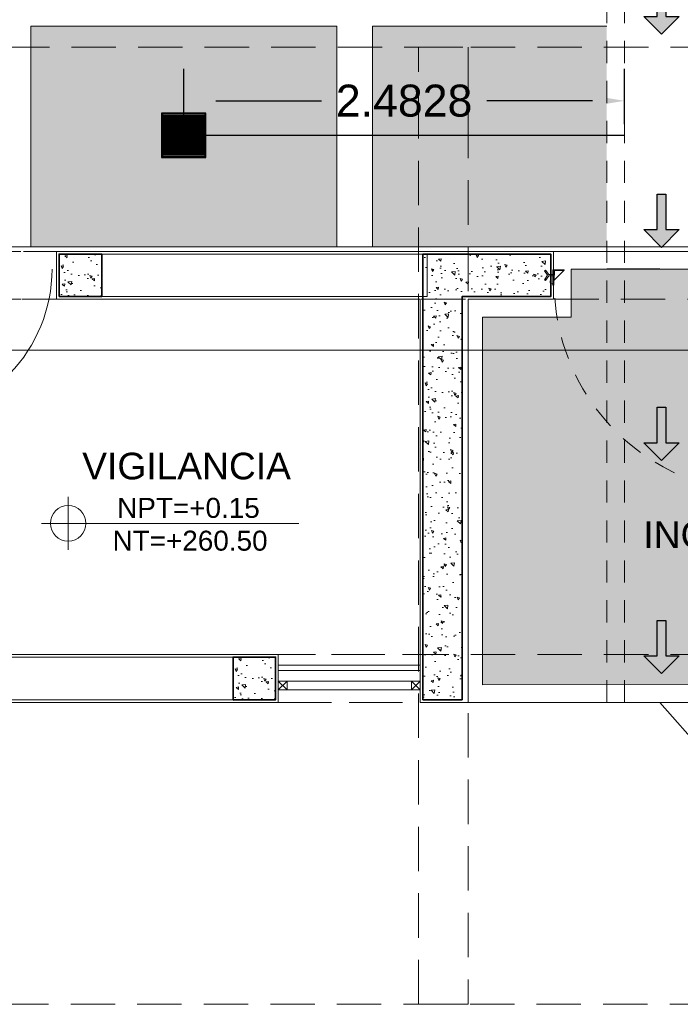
# Model space of a CAD drawing. Header units: millimetres. Extents: x -8931983 to 9630244, y 4 to 18563053.
# Tile 11 of 256: x 349125.9 to 349129.62, y 9281916.14 to 9281921.69. Entities that reach past the tile are written whole.
import ezdxf

# ---------------------------------------------------------------- set-up
doc = ezdxf.new("R2010")
doc.units = ezdxf.units.MM
doc.set_wipeout_variables(frame=1)
for name, pattern in [('01 nivel$0$HIDDEN2', [0.1875, 0.125, -0.0625]), ('DASHED2', [0.375, 0.25, -0.125]), ('HIDDEN', [9.524999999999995, 6.349999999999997, -3.174999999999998]), ('HIDDEN2', [0.1875, 0.125, -0.0625]), ('RAYITAS', [0.375, 0.25, -0.125])]:
    doc.linetypes.add(name, pattern=pattern)
for name, color, linetype, lineweight in [('.', 7, 'Continuous', 0), ('0_ CUNETAS', 151, 'Continuous', 5), ('0_COLUMNAS', 6, 'Continuous', 25), ('0_COTAS 1', 1, 'Continuous', 5), ('0_MUROS 1', 7, 'Continuous', 18), ('0_PROYECCIONES 1', 1, 'DASHED2', 0), ('0_TARRAJEO', 32, 'Continuous', 0), ('0_VANOS', 30, 'Continuous', 9), ('0_VEREDAS', 70, 'Continuous', 5), ('A-AREA-IDEN', 7, 'Continuous', 5), ('COLUMNAS', 3, 'Continuous', 35), ('CUNETAS', 5, 'Continuous', 0), ('G-ANNO-DIMS', 7, 'Continuous', 5), ('Proyecciones 2', 251, 'HIDDEN', 5), ('vereda', 254, 'Continuous', 5)]:
    doc.layers.add(name, color=color, linetype=linetype, lineweight=lineweight)
for name, color, linetype, lineweight, true_color in [('0_COLUMNA ACHURADO', 250, 'Continuous', 0, 0x363636), ('0_PISOS', 252, 'Continuous', 0, 0x8a8a8a), ('PISO Cemento pulido', 254, 'Continuous', 5, 0xd1d1d1)]:
    doc.layers.add(name, color=color, linetype=linetype, lineweight=lineweight, true_color=true_color)
doc.layers.add('C-ROAD-MARK', color=212, linetype='Continuous')
doc.layers.add('Lineas', color=7, linetype='Continuous')
doc.styles.add('Arial_1', font='arial.ttf', dxfattribs={"height": 0.15})
doc.styles.get("Standard").update_dxf_attribs({"font": 'arial.ttf'})
doc.dimstyles.get("Standard").update_dxf_attribs({"dimtxt": 0.18, "dimasz": 0.18, "dimexe": 0.18, "dimexo": 0.0625, "dimgap": 0.09, "dimtad": 0, "dimtih": 1, "dimtoh": 1, "dimdec": 4, "dimzin": 0, "dimdsep": 46, "dimtxsty": 'Standard', "dimcen": 0.09, "dimadec": 0, "dimazin": 0, "dimtfac": 1, "dimtdec": 4, "dimtofl": 0, "dimtmove": 0, "dimatfit": 3, "dimfxl": 1, "dimtolj": 1, "dimtzin": 0, "dimarcsym": 0})

# ---------------------------------------------------------------- blocks, each defined once
blk = doc.blocks.new('*U3860')
at = {"layer": '.', "lineweight": 30}
h = blk.add_hatch(color=1, dxfattribs=at)
h.dxf.hatch_style = 1
h.paths.add_polyline_path([(-0.0249999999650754, -0.0500000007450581), (-0.0999999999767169, -0.0500000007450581), (0, -0.150000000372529), (0.1000000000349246, -0.0500000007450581), (0.0250000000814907, -0.0500000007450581), (0.0250000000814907, 0.1499999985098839), (-0.0249999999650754, 0.1499999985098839)])
at = {"layer": '0_ CUNETAS', "color": 1, "lineweight": 30}
blk.add_lwpolyline([(-0.099999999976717, -0.0500000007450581), (-0.0249999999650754, -0.0500000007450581), (-0.0249999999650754, 0.1499999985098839), (0.0250000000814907, 0.1499999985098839), (0.0250000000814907, -0.0500000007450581), (0.1000000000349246, -0.0500000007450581), (0, -0.150000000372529)], close=True, dxfattribs=at)
blk = doc.blocks.new('*U3861')
at = {"layer": '0_ CUNETAS', "color": 0, "linetype": 'ByBlock', "lineweight": -2, "transparency": 16777216}
for p in [(2e-16, 3.599999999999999), (1e-16, 2.399999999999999), (1e-16, 1.199999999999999), (0, 0)]:
    blk.add_blockref('*U3860', p, dxfattribs=at)
blk = doc.blocks.new('red drenaje')
at = {"layer": '0_ CUNETAS', "linetype": '01 nivel$0$HIDDEN2', "lineweight": 0}
for p, q in [((-21.82977460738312, -0.1599629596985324), (-21.82977460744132, 6.617677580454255)), ((-21.72977460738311, -0.1599629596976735), (-21.72977460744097, 6.576256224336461)), ((-21.22994605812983, -0.1599621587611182), (-21.82960315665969, -0.1599637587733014))]:
    blk.add_line(p, q, dxfattribs=at)
at = {"layer": '0_ CUNETAS', "lineweight": 0}
blk.add_blockref('*U3861', (-21.5211784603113, 0.1522151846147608), dxfattribs=at)
blk = doc.blocks.new('rj02')
at = {"true_color": 0xffffff}
h = blk.add_hatch(color=7, dxfattribs=at)
h.dxf.hatch_style = 1
h.paths.add_polyline_path([(2457.475653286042, 786.319816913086), (2457.533653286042, 786.319816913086), (2457.533653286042, 787.4891542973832), (2457.475653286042, 787.4891542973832)])
at = {"layer": '0_VANOS'}
h = blk.add_hatch(dxfattribs=at)
h.set_pattern_fill('ANSI32', color=256, scale=0.0004639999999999, angle=180)
h.set_pattern_definition([(224.9999999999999, (2472.536502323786, 740.0032747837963), (0.0031251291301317, -0.0031251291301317), []), (224.9999999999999, (2472.534418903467, 740.0032747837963), (0.0031251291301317, -0.0031251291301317), [])])
h.paths.add_polyline_path([(2457.533653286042, 787.4311542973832), (2457.533653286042, 787.4891542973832), (2457.475653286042, 787.4891542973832), (2457.475653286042, 787.4311542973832)])
h.paths.add_polyline_path([(2457.527853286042, 787.4833542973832), (2457.527853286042, 787.4369542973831), (2457.481453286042, 787.4369542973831), (2457.481453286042, 787.4833542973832)], flags=16)
h = blk.add_hatch(dxfattribs=at)
h.set_pattern_fill('ANSI32', color=256, scale=0.0004639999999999, angle=180)
h.set_pattern_definition([(224.9999999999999, (2472.544248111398, 738.891937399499), (0.0031251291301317, -0.0031251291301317), []), (224.9999999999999, (2472.542164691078, 738.891937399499), (0.0031251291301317, -0.0031251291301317), [])])
h.paths.add_polyline_path([(2457.533653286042, 786.319816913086), (2457.533653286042, 786.377816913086), (2457.475653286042, 786.377816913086), (2457.475653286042, 786.319816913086)])
h.paths.add_polyline_path([(2457.527853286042, 786.3720169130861), (2457.527853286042, 786.3256169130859), (2457.481453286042, 786.3256169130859), (2457.481453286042, 786.3720169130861)], flags=16)
h = blk.add_hatch(dxfattribs=at)
h.set_pattern_fill('ANSI32', color=256, scale=0.0004639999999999, angle=270)
h.set_pattern_definition([(315, (0, -0.0042073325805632), (0.0031251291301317, 0.0031251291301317), []), (315, (0, -0.0062907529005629), (0.0031251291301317, 0.0031251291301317), [])])
h.paths.add_polyline_path([(2456.359149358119, 786.2975969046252), (2456.362149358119, 786.2975969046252), (2456.362149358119, 786.239596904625), (2456.420149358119, 786.239596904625), (2456.420149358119, 786.2365969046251), (2456.359149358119, 786.2365969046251)])
h = blk.add_hatch(dxfattribs=at)
h.set_pattern_fill('ANSI32', color=256, scale=0.0004639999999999, angle=270)
h.set_pattern_definition([(315, (2504.962806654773, 801.3093990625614), (0.0031251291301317, 0.0031251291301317), []), (315, (2504.962806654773, 801.3073156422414), (0.0031251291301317, 0.0031251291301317), [])])
h.paths.add_polyline_path([(2457.554665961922, 786.2988042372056), (2457.559256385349, 786.2988042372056), (2457.559256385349, 786.2408042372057), (2457.554665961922, 786.2408042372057)])
for p, q in [((2457.55201497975, 787.4891542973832), (2457.55201497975, 787.4925971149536)), ((2457.533653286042, 787.4891542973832), (2457.556605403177, 787.4891542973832)), ((2457.55201497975, 787.4799734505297), (2457.556605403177, 787.4799734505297)), ((2457.55201497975, 787.4799734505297), (2457.55201497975, 787.3948355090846)), ((2457.55201497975, 787.4593165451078), (2457.556605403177, 787.4560037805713)), ((2457.556605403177, 787.4891542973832), (2457.556605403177, 787.4799734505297)), ((2457.556605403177, 787.4560037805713), (2457.556605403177, 787.4167250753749)), ((2457.475653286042, 786.377816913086), (2457.475653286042, 787.4311542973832)), ((2457.533653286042, 786.377816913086), (2457.533653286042, 787.4311542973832)), ((2457.533653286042, 787.3948355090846), (2457.55201497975, 787.3948355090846)), ((2457.55201497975, 787.4134123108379), (2457.556605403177, 787.4167250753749)), ((2456.359149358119, 786.3217563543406), (2456.362146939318, 786.3217563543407)), ((2456.362146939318, 786.2988042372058), (2456.362146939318, 786.3217563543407)), ((2457.475653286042, 786.3255549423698), (2457.475653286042, 786.3244073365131)), ((2457.475653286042, 786.3244073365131), (2457.475653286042, 786.319816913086)), ((2457.475653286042, 786.319816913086), (2457.53303357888, 786.319816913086)), ((2457.481391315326, 786.3191283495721), (2457.544796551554, 786.3191283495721)), ((2457.481391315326, 786.3191283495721), (2457.481391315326, 786.3162593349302)), ((2457.481391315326, 786.3162593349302), (2457.538129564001, 786.3162593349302)), ((2457.551108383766, 786.2465422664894), (2457.551108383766, 786.3032805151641)), ((2457.553977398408, 786.2465422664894), (2457.553977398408, 786.3099475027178)), ((2457.554665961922, 786.2408042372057), (2457.554665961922, 786.2988042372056)), ((2457.554665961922, 786.2988042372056), (2457.559256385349, 786.2988042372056)), ((2457.559256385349, 786.2408042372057), (2457.559256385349, 786.2988042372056)), ((2457.551108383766, 786.2465422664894), (2457.553977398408, 786.2465422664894)), ((2457.559256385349, 786.2408042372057), (2457.554665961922, 786.2408042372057))]:
    blk.add_line(p, q, dxfattribs=at)
at = {"layer": '0_VANOS', "linetype": 'HIDDEN2', "ltscale": 0.002}
for p, q in [((2456.309285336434, 786.2926913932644), (2456.315488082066, 786.2968653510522)), ((2456.326508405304, 786.2670969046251), (2456.309285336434, 786.2926913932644)), ((2456.333004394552, 786.2708350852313), (2456.315488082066, 786.2968653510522)), ((2456.341490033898, 786.310280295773), (2456.355261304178, 786.3171659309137)), ((2456.341490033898, 786.2988042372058), (2456.341490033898, 786.310280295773)), ((2456.355261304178, 786.3217563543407), (2456.359149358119, 786.3217563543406)), ((2456.355261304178, 786.2988042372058), (2456.355261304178, 786.3217563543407)), ((2456.326508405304, 786.2670969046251), (2456.309285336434, 786.241502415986)), ((2456.315488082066, 786.2373284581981), (2456.309285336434, 786.241502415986)), ((2456.333004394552, 786.263358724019), (2456.315488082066, 786.2373284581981)), ((2456.333004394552, 786.2708350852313), (2456.359149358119, 786.2708350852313)), ((2456.359149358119, 786.263358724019), (2456.333004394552, 786.263358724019))]:
    blk.add_line(p, q, dxfattribs=at)
at = {"layer": '0_VANOS', "ltscale": 0.4}
for p, q in [((2457.556272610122, 786.3099475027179), (2457.533320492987, 786.3099475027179)), ((2457.544796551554, 786.3214235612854), (2457.544796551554, 786.2984714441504))]:
    blk.add_line(p, q, dxfattribs=at)
at = {"layer": '0_VANOS'}
for points in [[(2457.475653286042, 787.4311542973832), (2457.475653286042, 787.4891542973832), (2457.533653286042, 787.4891542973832), (2457.533653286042, 787.4311542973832)], [(2457.481453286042, 787.4369542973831), (2457.481453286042, 787.4833542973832), (2457.527853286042, 787.4833542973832), (2457.527853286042, 787.4369542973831)], [(2457.533653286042, 786.319816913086), (2457.533653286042, 786.377816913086), (2457.475653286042, 786.377816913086), (2457.475653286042, 786.319816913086)], [(2457.527853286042, 786.3256169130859), (2457.527853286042, 786.3720169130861), (2457.481453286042, 786.3720169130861), (2457.481453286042, 786.3256169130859)]]:
    blk.add_lwpolyline(points, close=True, dxfattribs=at)
blk.add_lwpolyline([(2457.535461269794, 787.3948355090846), (2457.535461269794, 787.3787811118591), (2457.548198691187, 787.3787811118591, 0.2974746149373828), (2457.557543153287, 787.3863520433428), (2457.553696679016, 787.3889280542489, -0.2458323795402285), (2457.550254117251, 787.3838283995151), (2457.541770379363, 787.3838283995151), (2457.541770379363, 787.3948355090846)], format="xyb", dxfattribs=at)
at = {"layer": '0_VANOS', "linetype": 'HIDDEN2', "ltscale": 0.002}
blk.add_lwpolyline([(2456.356149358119, 786.2975969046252), (2456.359149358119, 786.2975969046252), (2456.359149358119, 786.2365969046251), (2456.356149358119, 786.2365969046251)], close=True, dxfattribs=at)
at = {"layer": '0_VANOS'}
blk.add_lwpolyline([(2456.359149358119, 786.2975969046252), (2456.362149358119, 786.2975969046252), (2456.362149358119, 786.239596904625), (2456.420149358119, 786.239596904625), (2456.420149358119, 786.2365969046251), (2456.359149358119, 786.2365969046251), (2456.359149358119, 786.2975969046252)], dxfattribs=at)
for radius in [0.0091808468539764, 0.0045904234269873]:
    blk.add_circle((2457.544796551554, 786.3099475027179), radius, dxfattribs=at)
at = {"layer": '0_VANOS', "color": 8, "linetype": 'RAYITAS', "ltscale": 0.5}
blk.add_arc((2457.544796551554, 786.3099475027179), 1.181232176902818, 93.35571885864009, 183.4143829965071, dxfattribs=at)
blk = doc.blocks.new('*U1569')
for points in [[(0, -0.04999999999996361), (0.040000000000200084, -0.04999999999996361), (0.040000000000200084, 0.010000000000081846), (0.025000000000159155, 0.010000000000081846), (0.025000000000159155, 0.050000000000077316), (0, 0.050000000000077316)], [(0.8999999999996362, -0.0500000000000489), (0.8599999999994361, -0.0500000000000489), (0.8599999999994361, 0.00999999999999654), (0.874999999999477, 0.00999999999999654), (0.874999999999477, 0.04999999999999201), (0.8999999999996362, 0.04999999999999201)]]:
    blk.add_wipeout(points)
blk.add_wipeout([(0.024999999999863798, 0.04999999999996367), (0.024999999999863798, 0.8999999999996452), (0.06499999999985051, 0.8999999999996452), (0.06499999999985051, 0.049999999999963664)])
blk.add_arc((0.0215447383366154, 0.0476485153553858), 0.8534585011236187, 0.1578639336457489, 87.08142791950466)
blk = doc.blocks.new('Cotas de elevación - M_Cota de elevación - Destino rellenado-517392-Nivel 1')
at = {"layer": 'G-ANNO-DIMS'}
for p, q in [((0, -0.0015), (0, 0.0015)), ((-0.0015, 0), (0.013, 0))]:
    blk.add_line(p, q, dxfattribs=at)
blk.add_circle((0, 0), 0.001, dxfattribs=at)
blk = doc.blocks.new('OE-01')
at = {"layer": '0_COLUMNA ACHURADO'}
h = blk.add_hatch(dxfattribs=at)
h.set_pattern_fill('AR-CONC', color=256, scale=0.00088, angle=90.00000000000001)
h.set_pattern_definition([(140, (349130.8633541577, 9281932.950326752), (0.0140263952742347, 0.1603225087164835), [0.016764, -0.184404]), (85.00000000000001, (349130.8633541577, 9281932.950326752), (-0.1681300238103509, -0.0310142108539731), [0.0134112, -0.1475237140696]), (190.4514447, (349130.8645230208, 9281932.963686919), (-0.1541036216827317, 0.1293082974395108), [0.014247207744, -0.156719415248]), (136.1842, (349130.8186501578, 9281932.950326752), (0.0369972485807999, 0.2385495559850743), [0.025146, -0.2766059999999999]), (186.63555761, (349130.8217332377, 9281932.970205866), (-0.2177349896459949, 0.2089156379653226), [0.0213708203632, -0.2350793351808]), (81.18415117, (349130.8186501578, 9281932.950326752), (-0.2177349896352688, 0.2089156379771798), [0.0201167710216, -0.2212845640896]), (111, (349130.8298261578, 9281932.972678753), (0.0899933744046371, 0.1334206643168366), [0.016764, -0.184404]), (56.00000000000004, (349130.8298261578, 9281932.972678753), (-0.1620854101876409, 0.0543857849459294), [0.0134112, -0.1475232]), (161.451445, (349130.8373256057, 9281932.98379714), (-0.0720920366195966, 0.1878064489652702), [0.014247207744, -0.1567191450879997]), (127.5, (349130.8633541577, 9281932.950326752), (-0.0744084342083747, 0.0027179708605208), [0, -0.14573504, 0, -0.1497584, 0, -0.148082]), (97.49999999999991, (349130.8633541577, 9281932.950326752), (-0.0881589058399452, 0.0588013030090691), [0, -0.08538464, 0, -0.14238224, 0, -0.0564388]), (57.50000000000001, (349130.8633541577, 9281932.900481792), (0.0050412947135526, 0.1193197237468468), [0, -0.05588, 0, -0.1743456, 0, -0.2313432]), (47.5, (349130.8633541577, 9281932.878129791), (-0.0223753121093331, 0.1303536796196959), [0, -0.072644, 0, -0.11578336, 0, -0.1642872])])
h.paths.add_polyline_path([(349128.889750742, 9281911.137261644), (349128.8897501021, 9281911.377295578), (349128.1697501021, 9281911.377293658), (349128.1697567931, 9281908.867310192), (349128.3897567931, 9281908.86731078), (349128.389750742, 9281911.13726031)])
h = blk.add_hatch(dxfattribs=at)
h.set_pattern_fill('AR-CONC', color=256, scale=0.00088, angle=90.00000000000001)
h.set_pattern_definition([(140, (349129.7933584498, 9281931.340344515), (0.0140263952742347, 0.1603225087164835), [0.016764, -0.184404]), (85.00000000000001, (349129.7933584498, 9281931.340344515), (-0.1681300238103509, -0.0310142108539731), [0.0134112, -0.1475237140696]), (190.4514447, (349129.7945273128, 9281931.353704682), (-0.1541036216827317, 0.1293082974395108), [0.014247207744, -0.156719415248]), (136.1842, (349129.7486544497, 9281931.340344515), (0.0369972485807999, 0.2385495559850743), [0.025146, -0.2766059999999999]), (186.63555761, (349129.7517375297, 9281931.360223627), (-0.2177349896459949, 0.2089156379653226), [0.0213708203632, -0.2350793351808]), (81.18415117, (349129.7486544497, 9281931.340344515), (-0.2177349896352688, 0.2089156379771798), [0.0201167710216, -0.2212845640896]), (111, (349129.7598304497, 9281931.362696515), (0.0899933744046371, 0.1334206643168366), [0.016764, -0.184404]), (56.00000000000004, (349129.7598304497, 9281931.362696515), (-0.1620854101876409, 0.0543857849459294), [0.0134112, -0.1475232]), (161.451445, (349129.7673298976, 9281931.373814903), (-0.0720920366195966, 0.1878064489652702), [0.014247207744, -0.1567191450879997]), (127.5, (349129.7933584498, 9281931.340344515), (-0.0744084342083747, 0.0027179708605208), [0, -0.14573504, 0, -0.1497584, 0, -0.148082]), (97.49999999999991, (349129.7933584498, 9281931.340344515), (-0.0881589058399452, 0.0588013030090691), [0, -0.08538464, 0, -0.14238224, 0, -0.0564388]), (57.50000000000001, (349129.7933584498, 9281931.290499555), (0.0050412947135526, 0.1193197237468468), [0, -0.05588, 0, -0.1743456, 0, -0.2313432]), (47.5, (349129.7933584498, 9281931.268147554), (-0.0223753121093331, 0.1303536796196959), [0, -0.072644, 0, -0.11578336, 0, -0.1642872])])
h.paths.add_polyline_path([(349127.3397561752, 9281909.107311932), (349127.0997561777, 9281909.107274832), (349127.0997689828, 9281908.867309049), (349127.3397689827, 9281908.867311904)])
at = {"layer": 'PISO Cemento pulido', "true_color": 0xdfe0e1, "transparency": 33554610}
blk.add_hatch(color=254, dxfattribs=at).paths.add_polyline_path([(349128.5047565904, 9281908.95216325), (349130.2847523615, 9281908.952288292), (349130.2847525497, 9281910.362281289), (349130.0047528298, 9281910.362280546), (349130.0047503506, 9281911.292301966), (349129.0047503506, 9281911.2922993), (349129.0047510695, 9281911.022299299), (349128.5047510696, 9281911.022297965)])
at = {"layer": '0_COLUMNAS'}
for points in [[(349128.1697501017, 9281911.377275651), (349128.1697567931, 9281908.867275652), (349128.3897567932, 9281908.867276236), (349128.389750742, 9281911.13726031), (349128.889750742, 9281911.137261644), (349128.8897501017, 9281911.377277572)], [(349127.3397932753, 9281908.867311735), (349127.3397561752, 9281909.107312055), (349127.0997561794, 9281909.10727471), (349127.0997689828, 9281908.867309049)]]:
    blk.add_lwpolyline(points, close=True, dxfattribs=at)
at = {"layer": '0_MUROS 1', "color": 5}
for points in [[(349126.3596796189, 9281911.137276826), (349128.1938314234, 9281911.13725856), (349128.1938307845, 9281911.377258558), (349126.3596789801, 9281911.377276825)], [(349127.0997689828, 9281908.867309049), (349123.6697590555, 9281908.867268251), (349123.6697462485, 9281909.107268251), (349127.0997561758, 9281909.107311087)]]:
    blk.add_lwpolyline(points, close=True, dxfattribs=at)
at = {"layer": '0_PISOS'}
blk.add_lwpolyline([(349128.9047500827, 9281911.392299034), (349130.104750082, 9281911.392302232)], dxfattribs=at)
blk.add_lwpolyline([(349129.0047503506, 9281911.2922993), (349130.0047503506, 9281911.292301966), (349130.0047528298, 9281910.362280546), (349130.2847525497, 9281910.362281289), (349130.2847523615, 9281908.952288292), (349128.5047565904, 9281908.95216325), (349128.5047510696, 9281911.022297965), (349129.0047510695, 9281911.022299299)], close=True, dxfattribs=at)
at = {"layer": '0_PROYECCIONES 1'}
blk.add_lwpolyline([(349128.4243546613, 9281907.15227633), (349128.144360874, 9281907.152275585), (349128.1443697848, 9281912.542275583), (349128.4243635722, 9281912.54227633)], close=True, dxfattribs=at)
at = {"layer": '0_PROYECCIONES 1', "color": 30, "true_color": 0xf26722}
blk.add_lwpolyline([(349123.6547561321, 9281909.122286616), (349123.6547501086, 9281908.852293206), (349135.0647498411, 9281908.852293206), (349135.0647558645, 9281909.12231699)], close=True, dxfattribs=at)
at = {"layer": '0_TARRAJEO', "color": 30, "true_color": 0xf26722}
for points in [[(349127.0997568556, 9281908.852281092), (349127.0997561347, 9281908.852280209), (349127.3547561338, 9281908.852280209), (349127.3547561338, 9281909.122280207), (349127.0997561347, 9281909.122279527)], [(349127.0997561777, 9281909.107274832), (349127.0997561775, 9281909.10731109)], [(349127.0997683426, 9281909.10730905), (349127.0997689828, 9281908.867309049)], [(349127.0997568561, 9281908.852281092), (349127.0997568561, 9281908.852281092), (349123.6747568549, 9281908.852255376), (349123.6747568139, 9281908.867255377)], [(349127.0997568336, 9281908.860536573), (349127.0997568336, 9281908.860487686)]]:
    blk.add_lwpolyline(points, dxfattribs=at)
at = {"layer": '0_VANOS'}
for p, q in [((349127.404756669, 9281908.922252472), (349127.3547565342, 9281908.972252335)), ((349127.404756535, 9281908.97225248), (349127.3547566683, 9281908.922252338)), ((349128.154756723, 9281908.922254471), (349128.1047565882, 9281908.972254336)), ((349128.154756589, 9281908.97225448), (349128.1047567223, 9281908.922254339))]:
    blk.add_line(p, q, dxfattribs=at)
for points in [[(349128.1547562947, 9281909.06225448), (349128.1547563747, 9281909.032254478), (349127.354756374, 9281909.032252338), (349127.3547562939, 9281909.062252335)], [(349127.3547566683, 9281908.922252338), (349127.3547565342, 9281908.972252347), (349128.154756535, 9281908.97225448), (349128.154756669, 9281908.922254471)], [(349127.404756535, 9281908.97225247), (349127.404756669, 9281908.922252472), (349127.3547566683, 9281908.922252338), (349127.3547565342, 9281908.972252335)], [(349128.154756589, 9281908.972254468), (349128.154756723, 9281908.922254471), (349128.1047567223, 9281908.922254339), (349128.1047565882, 9281908.972254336)]]:
    blk.add_lwpolyline(points, close=True, dxfattribs=at)
at = {"layer": '0_VEREDAS', "color": 3}
blk.add_lwpolyline([(349128.4047568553, 9281908.852276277), (349134.7847595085, 9281908.852293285), (349134.7847500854, 9281911.392293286), (349130.3847500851, 9281911.392281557)], dxfattribs=at)
at = {"layer": 'COLUMNAS', "color": 6}
blk.add_lwpolyline([(349128.1697567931, 9281908.867310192), (349128.3897567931, 9281908.86731078), (349128.389750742, 9281911.13726031), (349128.889750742, 9281911.137261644), (349128.8897501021, 9281911.377295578), (349128.1697501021, 9281911.377293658), (349128.1697567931, 9281908.867310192)], dxfattribs=at)
blk.add_lwpolyline([(349127.0997689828, 9281908.867309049), (349127.3397689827, 9281908.867311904), (349127.3397561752, 9281909.107311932), (349127.0997561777, 9281909.107274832)], close=True, dxfattribs=at)
at = {"layer": 'Proyecciones 2', "linetype": 'DASHED2', "ltscale": 0.3}
blk.add_lwpolyline([(349128.1547561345, 9281908.852282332), (349128.1547561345, 9281909.122282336), (349127.3547561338, 9281909.122280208), (349127.3547561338, 9281908.852280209)], close=True, dxfattribs=at)
at = {"layer": '0_COTAS 1', "xscale": -1, "rotation": 180.0001527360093}
blk.add_blockref('rj02', (346672.5435051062, 9282697.517847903), dxfattribs=at)
at = {"layer": '0_VANOS', "xscale": -1, "rotation": 180.0001527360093}
blk.add_blockref('*U1569', (349125.2047500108, 9281911.342269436), dxfattribs=at)
at = {"layer": 'G-ANNO-DIMS', "xscale": 99.99999999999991, "yscale": 99.99999999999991, "zscale": 99.99999999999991}
blk.add_blockref('Cotas de elevación - M_Cota de elevación - Destino rellenado-517392-Nivel 1', (349126.1708457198, 9281909.860555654), dxfattribs=at)
at = {"layer": 'A-AREA-IDEN', "char_height": 0.1499999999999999, "attachment_point": 1, "style": 'Arial_1'}
for s, insert, width in [('\\pxqc;VIGILANCIA', (349126.0603452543, 9281910.258419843), 1.55504611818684), ('\\pxqc;INGRESO PRINCIPAL', (349129.2788180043, 9281909.871876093), 2.396308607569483)]:
    blk.add_mtext(s, dxfattribs=dict(at, insert=insert, width=width))
at = {"layer": 'G-ANNO-DIMS', "char_height": 0.1125, "width": 0.9021418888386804, "attachment_point": 1, "line_spacing_factor": 0.9417779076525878, "style": 'Arial_1'}
for s, insert in [('NPT=+0.15', (349126.446565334, 9281910.003951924)), ('NT=+260.50', (349126.4207433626, 9281909.819330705))]:
    blk.add_mtext(s, dxfattribs=dict(at, insert=insert))
at = {"layer": '0_COLUMNA ACHURADO'}
h = blk.add_hatch(dxfattribs=at)
h.set_pattern_fill('AR-CONC', color=256, scale=0.00088, angle=90.00000000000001)
h.set_pattern_definition([(140, (349128.8132690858, 9281933.61032486), (0.0140263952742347, 0.1603225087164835), [0.016764, -0.184404]), (85.00000000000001, (349128.8132690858, 9281933.61032486), (-0.1681300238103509, -0.0310142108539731), [0.0134112, -0.1475237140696]), (190.4514447, (349128.814437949, 9281933.623685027), (-0.1541036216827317, 0.1293082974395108), [0.014247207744, -0.156719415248]), (136.1842, (349128.7685650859, 9281933.61032486), (0.0369972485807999, 0.2385495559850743), [0.025146, -0.2766059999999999]), (186.63555761, (349128.7716481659, 9281933.630203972), (-0.2177349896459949, 0.2089156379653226), [0.0213708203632, -0.2350793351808]), (81.18415117, (349128.7685650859, 9281933.61032486), (-0.2177349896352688, 0.2089156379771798), [0.0201167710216, -0.2212845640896]), (111, (349128.7797410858, 9281933.63267686), (0.0899933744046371, 0.1334206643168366), [0.016764, -0.184404]), (56.00000000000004, (349128.7797410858, 9281933.63267686), (-0.1620854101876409, 0.0543857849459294), [0.0134112, -0.1475232]), (161.451445, (349128.7872405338, 9281933.643795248), (-0.0720920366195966, 0.1878064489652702), [0.014247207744, -0.1567191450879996]), (127.5, (349128.8132690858, 9281933.61032486), (-0.0744084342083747, 0.0027179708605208), [0, -0.14573504, 0, -0.1497584, 0, -0.148082]), (97.49999999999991, (349128.8132690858, 9281933.61032486), (-0.0881589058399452, 0.0588013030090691), [0, -0.08538464, 0, -0.14238224, 0, -0.0564388]), (57.50000000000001, (349128.8132690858, 9281933.560479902), (0.0050412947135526, 0.1193197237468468), [0, -0.05588, 0, -0.1743456, 0, -0.2313432]), (47.5, (349128.8132690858, 9281933.5381279), (-0.0223753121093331, 0.1303536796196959), [0, -0.072644, 0, -0.11578336, 0, -0.1642872])])
h.paths.add_polyline_path([(349126.3596668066, 9281911.377292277), (349126.1196668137, 9281911.377255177), (349126.1196796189, 9281911.137289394), (349126.3596796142, 9281911.13729225)])
at = {"layer": '0_COLUMNAS'}
blk.add_lwpolyline([(349126.1196796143, 9281911.13729161), (349126.1196789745, 9281911.377291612), (349126.3596789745, 9281911.37729225), (349126.3596796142, 9281911.13729225)], close=True, dxfattribs=at)
at = {"layer": '0_PROYECCIONES 1'}
for points in [[(349121.3098201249, 9281910.932292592), (349121.3098201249, 9281907.152262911), (349135.0647613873, 9281907.15226291), (349135.0647470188, 9281912.54226291), (349123.3897586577, 9281912.542286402), (349123.3897513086, 9281910.932292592)], [(349123.6697577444, 9281911.122285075), (349123.6697570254, 9281911.392263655), (349134.7847500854, 9281911.392293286), (349134.7847508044, 9281911.122314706)]]:
    blk.add_lwpolyline(points, close=True, dxfattribs=at)
at = {"layer": '0_TARRAJEO', "color": 30, "true_color": 0xf26722}
for points in [[(349127.0997561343, 9281909.122279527), (349127.0997561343, 9281909.122279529), (349123.669756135, 9281909.122286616), (349123.6697508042, 9281911.122285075), (349125.2047500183, 9281911.122289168), (349125.2047508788, 9281911.392269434), (349123.3897500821, 9281911.392311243), (349123.3897568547, 9281908.852262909), (349123.6547568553, 9281908.852263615), (349123.6547568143, 9281908.867269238)], [(349126.1047498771, 9281911.392291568), (349128.9047500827, 9281911.392299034), (349128.9047508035, 9281911.12229903), (349128.4247508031, 9281911.12229775), (349128.4247568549, 9281908.852297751), (349128.1547568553, 9281908.852297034), (349128.1547508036, 9281911.122297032), (349126.1047515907, 9281911.122291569)], [(349126.1047515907, 9281911.122291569), (349126.1047498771, 9281911.392271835)]]:
    blk.add_lwpolyline(points, dxfattribs=at)
at = {"layer": 'COLUMNAS', "color": 6}
blk.add_lwpolyline([(349126.1196796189, 9281911.137289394), (349126.3596796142, 9281911.13729225), (349126.3596668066, 9281911.377292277), (349126.1196668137, 9281911.377255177)], close=True, dxfattribs=at)
at = {"layer": 'Proyecciones 2', "linetype": 'DASHED2', "ltscale": 0.3}
blk.add_lwpolyline([(349126.1047516, 9281911.122275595), (349125.2047515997, 9281911.122273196), (349125.2047508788, 9281911.392269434), (349126.1047508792, 9281911.392271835)], close=True, dxfattribs=at)
blk = doc.blocks.new('SUMIIIDERR')
at = {"layer": '.', "lineweight": 25}
h = blk.add_hatch(color=1, dxfattribs=at)
h.dxf.hatch_style = 1
h.set_gradient(color1=(99, 100, 102), color2=(147, 149, 152), name='INVCYLINDER')
h.paths.add_polyline_path([(-0.1249999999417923, -0.1325000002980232), (0.1250000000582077, -0.1325000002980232), (0.1250000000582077, 0.1174999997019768), (-0.1249999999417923, 0.1174999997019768)])
h = blk.add_hatch(color=9, dxfattribs=at)
h.dxf.hatch_style = 1
h.paths.add_polyline_path([(0.120000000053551, 0.1124999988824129), (-0.1199999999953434, 0.1124999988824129), (-0.1199999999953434, 0.1049999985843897), (0.120000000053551, 0.1049999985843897)])
h.paths.add_polyline_path([(0.120000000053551, 0.099999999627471), (-0.1199999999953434, 0.099999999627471), (-0.1199999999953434, 0.0949999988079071), (0.120000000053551, 0.0949999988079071)])
h.paths.add_polyline_path([(0.120000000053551, 0.0899999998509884), (-0.1199999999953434, 0.0899999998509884), (-0.1199999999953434, 0.0849999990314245), (0.120000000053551, 0.0849999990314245)])
h.paths.add_polyline_path([(0.120000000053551, 0.0800000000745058), (-0.1199999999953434, 0.0800000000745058), (-0.1199999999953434, 0.074999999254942), (0.120000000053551, 0.074999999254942)])
h.paths.add_polyline_path([(0.120000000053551, 0.0700000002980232), (-0.1199999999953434, 0.0700000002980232), (-0.1199999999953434, 0.0649999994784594), (0.120000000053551, 0.0649999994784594)])
h.paths.add_polyline_path([(0.120000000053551, 0.0599999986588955), (-0.1199999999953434, 0.0599999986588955), (-0.1199999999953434, 0.0549999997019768), (0.120000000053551, 0.0549999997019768)])
h.paths.add_polyline_path([(0.120000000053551, 0.0499999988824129), (-0.1199999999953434, 0.0499999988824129), (-0.1199999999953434, 0.0449999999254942), (0.120000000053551, 0.0449999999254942)])
h.paths.add_polyline_path([(0.120000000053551, 0.0399999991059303), (-0.1199999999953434, 0.0399999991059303), (-0.1199999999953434, 0.0350000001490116), (0.120000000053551, 0.0350000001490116)])
h.paths.add_polyline_path([(0.120000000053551, 0.0299999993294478), (-0.1199999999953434, 0.0299999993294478), (-0.1199999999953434, 0.0249999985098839), (0.120000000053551, 0.0249999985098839)])
h.paths.add_polyline_path([(0.120000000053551, 0.0199999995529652), (-0.1199999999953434, 0.0199999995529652), (-0.1199999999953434, 0.0149999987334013), (0.120000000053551, 0.0149999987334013)])
h.paths.add_polyline_path([(0.120000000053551, 0.0099999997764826), (-0.1199999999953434, 0.0099999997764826), (-0.1199999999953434, 0.0049999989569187), (0.120000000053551, 0.0049999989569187)])
h.paths.add_polyline_path([(0.120000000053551, 0), (-0.1199999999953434, 0), (-0.1199999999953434, -0.0050000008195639), (0.120000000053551, -0.0050000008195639)])
h.paths.add_polyline_path([(0.120000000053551, -0.0099999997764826), (-0.1199999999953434, -0.0099999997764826), (-0.1199999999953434, -0.0150000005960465), (0.120000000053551, -0.0150000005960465)])
h.paths.add_polyline_path([(0.120000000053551, -0.0200000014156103), (-0.1199999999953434, -0.0200000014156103), (-0.1199999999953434, -0.025000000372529), (0.120000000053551, -0.025000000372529)])
h.paths.add_polyline_path([(0.120000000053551, -0.0300000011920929), (-0.1199999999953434, -0.0300000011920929), (-0.1199999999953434, -0.0350000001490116), (0.120000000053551, -0.0350000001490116)])
h.paths.add_polyline_path([(0.120000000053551, -0.0400000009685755), (-0.1199999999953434, -0.0400000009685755), (-0.1199999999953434, -0.0449999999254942), (0.120000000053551, -0.0449999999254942)])
h.paths.add_polyline_path([(0.120000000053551, -0.0500000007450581), (-0.1199999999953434, -0.0500000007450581), (-0.1199999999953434, -0.0549999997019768), (0.120000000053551, -0.0549999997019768)])
h.paths.add_polyline_path([(0.120000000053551, -0.0600000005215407), (-0.1199999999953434, -0.0600000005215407), (-0.1199999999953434, -0.0650000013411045), (0.120000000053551, -0.0650000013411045)])
h.paths.add_polyline_path([(0.120000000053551, -0.0700000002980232), (-0.1199999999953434, -0.0700000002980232), (-0.1199999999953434, -0.0750000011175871), (0.120000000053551, -0.0750000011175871)])
h.paths.add_polyline_path([(0.120000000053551, -0.0800000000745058), (-0.1199999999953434, -0.0800000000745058), (-0.1199999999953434, -0.0850000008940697), (0.120000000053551, -0.0850000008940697)])
h.paths.add_polyline_path([(0.120000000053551, -0.0899999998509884), (-0.1199999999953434, -0.0899999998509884), (-0.1199999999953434, -0.0950000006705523), (0.120000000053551, -0.0950000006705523)])
h.paths.add_polyline_path([(0.120000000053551, -0.1000000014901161), (-0.1199999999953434, -0.1000000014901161), (-0.1199999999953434, -0.1050000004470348), (0.120000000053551, -0.1050000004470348)])
h.paths.add_polyline_path([(0.120000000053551, -0.1100000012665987), (-0.1199999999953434, -0.1100000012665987), (-0.1199999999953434, -0.1150000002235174), (0.120000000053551, -0.1150000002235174)])
h.paths.add_polyline_path([(0.120000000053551, -0.1200000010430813), (-0.1199999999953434, -0.1200000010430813), (-0.1199999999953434, -0.1275000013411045), (0.120000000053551, -0.1275000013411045)])
at = {"layer": 'C-ROAD-MARK', "color": 18, "lineweight": 25, "true_color": 0x000000}
for points in [[(0.1250000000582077, 0.1174999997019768), (-0.1249999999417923, 0.1174999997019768), (-0.1249999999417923, -0.1325000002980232), (0.1250000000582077, -0.1325000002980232)], [(0.120000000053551, 0.1124999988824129), (-0.1199999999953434, 0.1124999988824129), (-0.1199999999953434, -0.1275000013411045), (0.120000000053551, -0.1275000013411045)], [(-0.1199999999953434, 0.1049999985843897), (0.120000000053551, 0.1049999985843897), (0.120000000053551, 0.099999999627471), (-0.1199999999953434, 0.099999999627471)], [(-0.1199999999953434, 0.0949999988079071), (0.120000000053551, 0.0949999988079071), (0.120000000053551, 0.0899999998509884), (-0.1199999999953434, 0.0899999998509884)], [(-0.1199999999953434, 0.0849999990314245), (0.120000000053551, 0.0849999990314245), (0.120000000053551, 0.0800000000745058), (-0.1199999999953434, 0.0800000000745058)], [(-0.1199999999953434, 0.074999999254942), (0.120000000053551, 0.074999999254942), (0.120000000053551, 0.0700000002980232), (-0.1199999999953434, 0.0700000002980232)], [(-0.1199999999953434, 0.0649999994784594), (0.120000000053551, 0.0649999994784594), (0.120000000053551, 0.0599999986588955), (-0.1199999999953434, 0.0599999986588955)], [(-0.1199999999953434, 0.0549999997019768), (0.120000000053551, 0.0549999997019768), (0.120000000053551, 0.0499999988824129), (-0.1199999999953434, 0.0499999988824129)], [(-0.1199999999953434, 0.0449999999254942), (0.120000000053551, 0.0449999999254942), (0.120000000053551, 0.0399999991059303), (-0.1199999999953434, 0.0399999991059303)], [(-0.1199999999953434, 0.0350000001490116), (0.120000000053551, 0.0350000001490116), (0.120000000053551, 0.0299999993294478), (-0.1199999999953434, 0.0299999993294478)], [(-0.1199999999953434, 0.0249999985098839), (0.120000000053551, 0.0249999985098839), (0.120000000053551, 0.0199999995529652), (-0.1199999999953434, 0.0199999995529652)], [(-0.1199999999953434, 0.0149999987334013), (0.120000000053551, 0.0149999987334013), (0.120000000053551, 0.0099999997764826), (-0.1199999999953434, 0.0099999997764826)], [(-0.1199999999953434, 0.0049999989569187), (0.120000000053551, 0.0049999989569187), (0.120000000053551, 0), (-0.1199999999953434, 0)], [(-0.1199999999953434, -0.0050000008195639), (0.120000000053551, -0.0050000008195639), (0.120000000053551, -0.0099999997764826), (-0.1199999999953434, -0.0099999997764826)], [(-0.1199999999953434, -0.0150000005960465), (0.120000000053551, -0.0150000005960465), (0.120000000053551, -0.0200000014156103), (-0.1199999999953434, -0.0200000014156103)], [(-0.1199999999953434, -0.025000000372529), (0.120000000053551, -0.025000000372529), (0.120000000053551, -0.0300000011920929), (-0.1199999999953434, -0.0300000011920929)], [(-0.1199999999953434, -0.0350000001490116), (0.120000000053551, -0.0350000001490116), (0.120000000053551, -0.0400000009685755), (-0.1199999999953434, -0.0400000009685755)], [(-0.1199999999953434, -0.0449999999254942), (0.120000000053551, -0.0449999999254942), (0.120000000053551, -0.0500000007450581), (-0.1199999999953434, -0.0500000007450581)], [(-0.1199999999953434, -0.0549999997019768), (0.120000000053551, -0.0549999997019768), (0.120000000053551, -0.0600000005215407), (-0.1199999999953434, -0.0600000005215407)], [(-0.1199999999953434, -0.0650000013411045), (0.120000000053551, -0.0650000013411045), (0.120000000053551, -0.0700000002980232), (-0.1199999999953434, -0.0700000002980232)], [(-0.1199999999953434, -0.0750000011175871), (0.120000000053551, -0.0750000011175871), (0.120000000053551, -0.0800000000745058), (-0.1199999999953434, -0.0800000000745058)], [(-0.1199999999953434, -0.0850000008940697), (0.120000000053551, -0.0850000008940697), (0.120000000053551, -0.0899999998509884), (-0.1199999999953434, -0.0899999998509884)], [(-0.1199999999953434, -0.0950000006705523), (0.120000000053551, -0.0950000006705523), (0.120000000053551, -0.1000000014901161), (-0.1199999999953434, -0.1000000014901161)], [(-0.1199999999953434, -0.1050000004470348), (0.120000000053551, -0.1050000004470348), (0.120000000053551, -0.1100000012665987), (-0.1199999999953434, -0.1100000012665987)], [(-0.1199999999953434, -0.1150000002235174), (0.120000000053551, -0.1150000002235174), (0.120000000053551, -0.1200000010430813), (-0.1199999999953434, -0.1200000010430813)]]:
    blk.add_lwpolyline(points, close=True, dxfattribs=at)
blk = doc.blocks.new('*D3739')
at = {"layer": 'Defpoints', "color": 0, "lineweight": 30, "transparency": 16777216}
for p in [(349129.3049213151, 9281921.229047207), (349126.8221657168, 9281921.01781203), (349129.3049213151, 9281921.03531203)]:
    blk.add_point(p, dxfattribs=at)
at = {"layer": 'Lineas', "color": 0, "lineweight": -2, "transparency": 16777216}
for p, q in [((349126.8221657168, 9281921.08031203), (349126.8221657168, 9281921.409047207)), ((349129.3049213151, 9281921.09781203), (349129.3049213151, 9281921.409047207)), ((349127.0021657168, 9281921.229047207), (349127.5981956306, 9281921.229047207)), ((349129.1249213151, 9281921.229047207), (349128.5288914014, 9281921.229047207))]:
    blk.add_line(p, q, dxfattribs=at)
at = {"layer": 'Lineas', "color": 0, "lineweight": 30, "transparency": 16777216}
for points in [[(349127.0021657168, 9281921.259047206), (349127.0021657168, 9281921.199047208), (349126.8221657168, 9281921.229047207)], [(349129.1249213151, 9281921.259047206), (349129.1249213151, 9281921.199047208), (349129.3049213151, 9281921.229047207)]]:
    blk.add_solid(points, dxfattribs=at)
at = {"layer": 'Lineas', "color": 0, "lineweight": 30, "transparency": 16777216, "insert": (349128.063543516, 9281921.229047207), "char_height": 0.18, "attachment_point": 5}
blk.add_mtext('\\A1;2.4828', dxfattribs=at)

msp = doc.modelspace()

# ---------------------------------------------------------------- linework, layer by layer
at = {"layer": 'vereda'}
msp.add_line((349130.1447389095, 9281920.406286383), (349123.4585522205, 9281920.406402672), dxfattribs=at)

# ---------------------------------------------------------------- next in the draw order: block references
at = {"lineweight": 5}
msp.add_blockref('OE-01', (-6.990681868e-06, 8.98914459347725), dxfattribs=at)

# ---------------------------------------------------------------- next in the draw order: hatches: boundary and pattern name
at = {"layer": 'PISO Cemento pulido', "true_color": 0xdfe0e1, "transparency": 33554610}
for points in [[(349127.6846657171, 9281921.649168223), (349125.9596657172, 9281921.649168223), (349125.9596657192, 9281920.406455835), (349127.6846657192, 9281920.406455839)], [(349129.2049213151, 9281920.406455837), (349129.2049213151, 9281921.649168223), (349127.8846657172, 9281921.649168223), (349127.8846657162, 9281920.406455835)]]:
    msp.add_hatch(color=254, dxfattribs=at).paths.add_polyline_path(points)

# ---------------------------------------------------------------- next in the draw order: linework, layer by layer
at = {"color": 6, "lineweight": 30}
msp.add_line((349126.9471657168, 9281921.03531203), (349129.3049213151, 9281921.03531203), dxfattribs=at)
at = {"color": 151, "lineweight": 30}
msp.add_line((349129.5050927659, 9281920.28144523), (349129.205092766, 9281920.28144523), dxfattribs=at)
at = {"color": 1, "lineweight": 30}
msp.add_line((349129.5049213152, 9281917.841423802), (349130.6564108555, 9281916.530852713), dxfattribs=at)
at = {"layer": '0_PISOS'}
msp.add_lwpolyline([(349125.9596657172, 9281920.406455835), (349125.9596657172, 9281921.649168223), (349127.6846657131, 9281921.649168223), (349127.6846657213, 9281920.406455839)], close=True, dxfattribs=at)
for points in [[(349129.5163713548, 9281920.406455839), (349127.8846657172, 9281920.406455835), (349127.8846657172, 9281921.649168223), (349129.2049213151, 9281921.649168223)], [(349129.6096657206, 9281920.503601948), (349129.6096657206, 9281920.499750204)]]:
    msp.add_lwpolyline(points, dxfattribs=at)
at = {"layer": 'vereda'}
msp.add_line((349133.4296663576, 9281919.824147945), (349123.4398144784, 9281919.824147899), dxfattribs=at)

# ---------------------------------------------------------------- next in the draw order: block references
at = {"color": 6, "lineweight": 0}
msp.add_blockref('SUMIIIDERR', (349126.8221657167, 9281921.04281203), dxfattribs=at)
at = {"layer": 'CUNETAS', "color": 84, "lineweight": 30}
msp.add_blockref('red drenaje', (349151.0346959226, 9281918.001386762), dxfattribs=at)

# ---------------------------------------------------------------- next in the draw order: dimensions: what is measured, and where the dimension line sits
at = {"layer": 'Lineas', "color": 1, "lineweight": 30}
dim = msp.add_linear_dim(base=(349129.3049213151, 9281921.229047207), p1=(349126.8221657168, 9281921.01781203), p2=(349129.3049213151, 9281921.03531203), dimstyle='Standard', dxfattribs=at)
dim.commit()
dim.dimension.update_dxf_attribs({"geometry": '*D3739', "text_midpoint": (349128.063543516, 9281921.229047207)})

doc.saveas('drawing.dxf')
